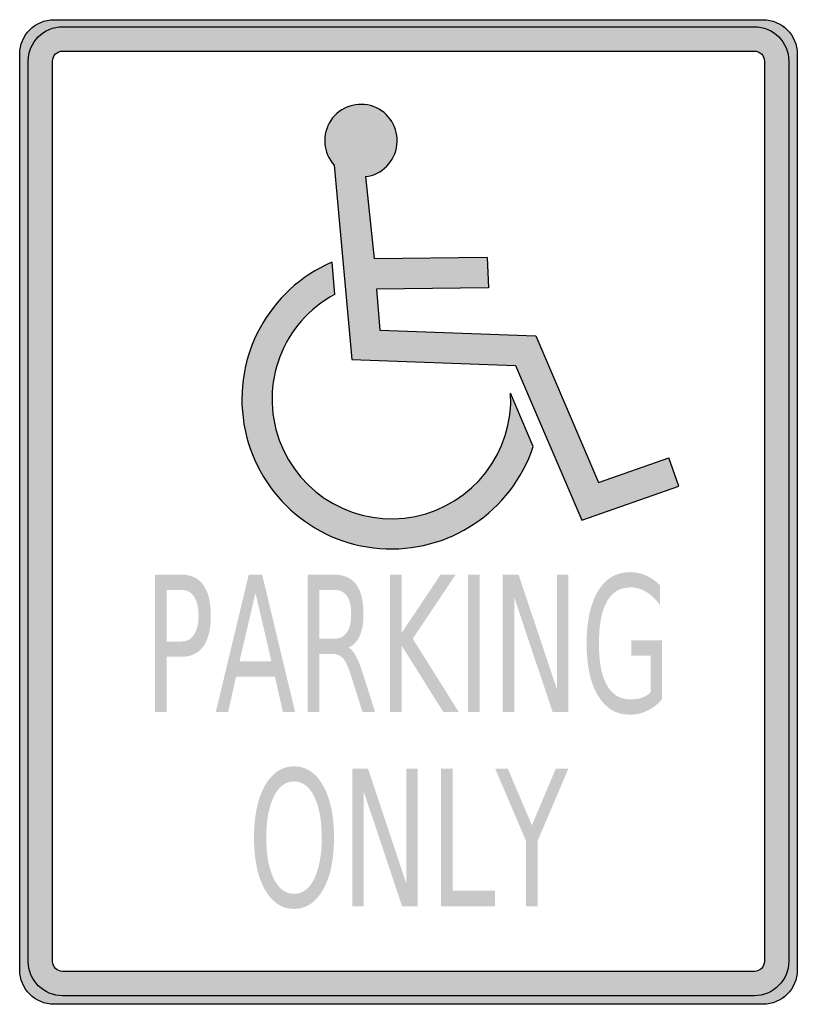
# Model space of a CAD drawing. Header units: inches. Extents: x -0.5 to 0.5, y -0.63 to 0.63.
import ezdxf

# ---------------------------------------------------------------- set-up
doc = ezdxf.new("R2010")
doc.units = ezdxf.units.IN
doc.header["$MEASUREMENT"] = 0

msp = doc.modelspace()

# ---------------------------------------------------------------- hatches: boundary and pattern name
h = msp.add_hatch(color=7)
edge = h.paths.add_edge_path()
edge.add_spline(control_points=[(-0.5, 0.5886), (-0.5, 0.613), (-0.4802, 0.6328), (-0.4558, 0.6328)], knot_values=[0, 0, 0, 0, 1, 1, 1, 1], degree=3, periodic=0)
edge.add_line((-0.4558, 0.6328), (0.4558, 0.6328))
edge.add_spline(control_points=[(0.4558, 0.6328), (0.4802, 0.6328), (0.5, 0.613), (0.5, 0.5886)], knot_values=[0, 0, 0, 0, 1, 1, 1, 1], degree=3, periodic=0)
edge.add_line((0.5, 0.5886), (0.5, -0.5886))
edge.add_spline(control_points=[(0.5, -0.5886), (0.5, -0.613), (0.4802, -0.6328), (0.4558, -0.6328)], knot_values=[0, 0, 0, 0, 1, 1, 1, 1], degree=3, periodic=0)
edge.add_line((0.4558, -0.6328), (-0.4558, -0.6328))
edge.add_spline(control_points=[(-0.4558, -0.6328), (-0.4802, -0.6328), (-0.5, -0.613), (-0.5, -0.5886)], knot_values=[0, 0, 0, 0, 1, 1, 1, 1], degree=3, periodic=0)
edge.add_line((-0.5, -0.5886), (-0.5, 0.5886))
edge = h.paths.add_edge_path(flags=0)
edge.add_spline(control_points=[(0.4448, 0.5925), (0.4519, 0.5925), (0.4577, 0.5867), (0.4577, 0.5796)], knot_values=[0, 0, 0, 0, 1, 1, 1, 1], degree=3, periodic=0)
edge.add_line((0.4577, 0.5796), (0.4577, -0.5776))
edge.add_spline(control_points=[(0.4577, -0.5776), (0.4577, -0.581), (0.4563, -0.5843), (0.4539, -0.5867), (0.4515, -0.5891), (0.4482, -0.5905), (0.4448, -0.5905)], knot_values=[0, 0, 0, 0, 1, 1, 1, 2, 2, 2, 2], degree=3, periodic=0)
edge.add_line((0.4448, -0.5905), (-0.4448, -0.5905))
edge.add_spline(control_points=[(-0.4448, -0.5905), (-0.4519, -0.5905), (-0.4577, -0.5847), (-0.4577, -0.5776)], knot_values=[0, 0, 0, 0, 1, 1, 1, 1], degree=3, periodic=0)
edge.add_line((-0.4577, -0.5776), (-0.4577, 0.5796))
edge.add_spline(control_points=[(-0.4577, 0.5796), (-0.4577, 0.5867), (-0.4519, 0.5925), (-0.4448, 0.5925)], knot_values=[0, 0, 0, 0, 1, 1, 1, 1], degree=3, periodic=0)
edge.add_line((-0.4448, 0.5925), (0.4448, 0.5925))
h = msp.add_hatch(color=7)
edge = h.paths.add_edge_path()
edge.add_spline(control_points=[(0.4448, 0.6238), (0.4692, 0.6238), (0.489, 0.604), (0.489, 0.5796)], knot_values=[0, 0, 0, 0, 1, 1, 1, 1], degree=3, periodic=0)
edge.add_line((0.489, 0.5796), (0.489, -0.5776))
edge.add_spline(control_points=[(0.489, -0.5776), (0.489, -0.602), (0.4692, -0.6218), (0.4448, -0.6218)], knot_values=[0, 0, 0, 0, 1, 1, 1, 1], degree=3, periodic=0)
edge.add_line((0.4448, -0.6218), (-0.4448, -0.6218))
edge.add_spline(control_points=[(-0.4448, -0.6218), (-0.4565, -0.6218), (-0.4677, -0.6171), (-0.476, -0.6088), (-0.4843, -0.6005), (-0.489, -0.5893), (-0.489, -0.5776)], knot_values=[0, 0, 0, 0, 1, 1, 1, 2, 2, 2, 2], degree=3, periodic=0)
edge.add_line((-0.489, -0.5776), (-0.489, 0.5796))
edge.add_spline(control_points=[(-0.489, 0.5796), (-0.489, 0.604), (-0.4692, 0.6238), (-0.4448, 0.6238)], knot_values=[0, 0, 0, 0, 1, 1, 1, 1], degree=3, periodic=0)
edge.add_line((-0.4448, 0.6238), (0.4448, 0.6238))
edge = h.paths.add_edge_path(flags=0)
edge.add_spline(control_points=[(0.4448, 0.5925), (0.4519, 0.5925), (0.4577, 0.5867), (0.4577, 0.5796)], knot_values=[0, 0, 0, 0, 1, 1, 1, 1], degree=3, periodic=0)
edge.add_line((0.4577, 0.5796), (0.4577, -0.5776))
edge.add_spline(control_points=[(0.4577, -0.5776), (0.4577, -0.581), (0.4563, -0.5843), (0.4539, -0.5867), (0.4515, -0.5891), (0.4482, -0.5905), (0.4448, -0.5905)], knot_values=[0, 0, 0, 0, 1, 1, 1, 2, 2, 2, 2], degree=3, periodic=0)
edge.add_line((0.4448, -0.5905), (-0.4448, -0.5905))
edge.add_spline(control_points=[(-0.4448, -0.5905), (-0.4519, -0.5905), (-0.4577, -0.5847), (-0.4577, -0.5776)], knot_values=[0, 0, 0, 0, 1, 1, 1, 1], degree=3, periodic=0)
edge.add_line((-0.4577, -0.5776), (-0.4577, 0.5796))
edge.add_spline(control_points=[(-0.4577, 0.5796), (-0.4577, 0.5867), (-0.4519, 0.5925), (-0.4448, 0.5925)], knot_values=[0, 0, 0, 0, 1, 1, 1, 1], degree=3, periodic=0)
edge.add_line((-0.4448, 0.5925), (0.4448, 0.5925))
h = msp.add_hatch(color=7)
edge = h.paths.add_edge_path()
edge.add_line((-0.0727, 0.196), (0.1376, 0.1884))
edge.add_line((0.1376, 0.1884), (0.2229, -0.0106))
edge.add_line((0.2229, -0.0106), (0.3477, 0.0331))
edge.add_line((0.3477, 0.0331), (0.3348, 0.0697))
edge.add_line((0.3348, 0.0697), (0.2444, 0.0381))
edge.add_line((0.2444, 0.0381), (0.1636, 0.2263))
edge.add_line((0.1636, 0.2263), (-0.0367, 0.2336))
edge.add_line((-0.0367, 0.2336), (-0.0411, 0.2865))
edge.add_line((-0.0411, 0.2865), (0.1027, 0.2882))
edge.add_line((0.1027, 0.2882), (0.1012, 0.327))
edge.add_line((0.1012, 0.327), (-0.0442, 0.3253))
edge.add_line((-0.0442, 0.3253), (-0.0553, 0.4311))
edge.add_spline(control_points=[(-0.0553, 0.4311), (-0.034, 0.4337), (-0.0172, 0.4507), (-0.0148, 0.472), (-0.0124, 0.4934), (-0.0249, 0.5137), (-0.045, 0.5211), (-0.0652, 0.5285), (-0.0879, 0.5212), (-0.0999, 0.5033), (-0.1118, 0.4854), (-0.11, 0.4617), (-0.0955, 0.4458)], knot_values=[0, 0, 0, 0, 1, 1, 1, 2, 2, 2, 3, 3, 3, 4, 4, 4, 4], degree=3, periodic=0)
edge.add_line((-0.0955, 0.4458), (-0.0727, 0.196))
h = msp.add_hatch(color=7)
edge = h.paths.add_edge_path()
edge.add_spline(control_points=[(-0.0985, 0.3212), (-0.1795, 0.2861), (-0.2262, 0.2002), (-0.2116, 0.1131), (-0.197, 0.0259), (-0.1249, -0.0401), (-0.0369, -0.0469), (0.0512, -0.0538), (0.1327, 0.0003), (0.1605, 0.0842)], knot_values=[0, 0, 0, 0, 1, 1, 1, 2, 2, 2, 3, 3, 3, 3], degree=3, periodic=0)
edge.add_line((0.1605, 0.0842), (0.1313, 0.1529))
edge.add_spline(control_points=[(0.1313, 0.1529), (0.1353, 0.077), (0.0831, 0.0096), (0.0086, -0.0056), (-0.0658, -0.0207), (-0.1402, 0.0209), (-0.1662, 0.0924), (-0.1922, 0.1638), (-0.1619, 0.2435), (-0.0951, 0.2797)], knot_values=[0, 0, 0, 0, 1, 1, 1, 2, 2, 2, 3, 3, 3, 3], degree=3, periodic=0)
edge.add_line((-0.0951, 0.2797), (-0.0985, 0.3212))
h = msp.add_hatch(color=7)
edge = h.paths.add_edge_path()
edge.add_line((-0.326, -0.0805), (-0.2921, -0.0805))
edge.add_spline(control_points=[(-0.2921, -0.0805), (-0.2796, -0.0805), (-0.2702, -0.0849), (-0.2638, -0.0939), (-0.2574, -0.1028), (-0.2542, -0.116), (-0.2542, -0.1332), (-0.2542, -0.1507), (-0.2574, -0.1638), (-0.2638, -0.1727), (-0.2702, -0.1817), (-0.2796, -0.1861), (-0.2921, -0.1861)], knot_values=[0, 0, 0, 0, 1, 1, 1, 2, 2, 2, 3, 3, 3, 4, 4, 4, 4], degree=3, periodic=0)
edge.add_line((-0.2921, -0.1861), (-0.3109, -0.1861))
edge.add_line((-0.3109, -0.1861), (-0.3109, -0.2571))
edge.add_line((-0.3109, -0.2571), (-0.326, -0.2571))
edge.add_line((-0.326, -0.2571), (-0.326, -0.0805))
edge = h.paths.add_edge_path(flags=0)
edge.add_line((-0.3109, -0.1001), (-0.3109, -0.1665))
edge.add_line((-0.3109, -0.1665), (-0.2921, -0.1665))
edge.add_spline(control_points=[(-0.2921, -0.1665), (-0.2851, -0.1665), (-0.2796, -0.1636), (-0.2758, -0.1578), (-0.272, -0.1521), (-0.27, -0.1439), (-0.27, -0.1332), (-0.27, -0.1227), (-0.272, -0.1145), (-0.2758, -0.1087), (-0.2796, -0.103), (-0.2851, -0.1001), (-0.2921, -0.1001)], knot_values=[0, 0, 0, 0, 1, 1, 1, 2, 2, 2, 3, 3, 3, 4, 4, 4, 4], degree=3, periodic=0)
edge.add_line((-0.2921, -0.1001), (-0.3109, -0.1001))
h = msp.add_hatch(color=7)
h.paths.add_polyline_path([(-0.2054, -0.0805), (-0.1882, -0.0805), (-0.1458, -0.2571), (-0.1615, -0.2571), (-0.1717, -0.2118), (-0.2218, -0.2118), (-0.2319, -0.2571), (-0.2478, -0.2571), (-0.2054, -0.0805)])
h.paths.add_polyline_path([(-0.1968, -0.104), (-0.2173, -0.1919), (-0.1763, -0.1919), (-0.1968, -0.104)], flags=0)
h = msp.add_hatch(color=7)
edge = h.paths.add_edge_path()
edge.add_spline(control_points=[(-0.0769, -0.1743), (-0.0737, -0.176), (-0.0705, -0.1797), (-0.0675, -0.1854), (-0.0644, -0.1911), (-0.0614, -0.1989), (-0.0583, -0.2088)], knot_values=[0, 0, 0, 0, 1, 1, 1, 2, 2, 2, 2], degree=3, periodic=0)
edge.add_line((-0.0583, -0.2088), (-0.043, -0.2571))
edge.add_line((-0.043, -0.2571), (-0.0592, -0.2571))
edge.add_line((-0.0592, -0.2571), (-0.0734, -0.2118))
edge.add_spline(control_points=[(-0.0734, -0.2118), (-0.0771, -0.2), (-0.0806, -0.1921), (-0.0841, -0.1882), (-0.0875, -0.1844), (-0.0922, -0.1824), (-0.0982, -0.1824)], knot_values=[0, 0, 0, 0, 1, 1, 1, 2, 2, 2, 2], degree=3, periodic=0)
edge.add_line((-0.0982, -0.1824), (-0.1146, -0.1824))
edge.add_line((-0.1146, -0.1824), (-0.1146, -0.2571))
edge.add_line((-0.1146, -0.2571), (-0.1297, -0.2571))
edge.add_line((-0.1297, -0.2571), (-0.1297, -0.0805))
edge.add_line((-0.1297, -0.0805), (-0.0957, -0.0805))
edge.add_spline(control_points=[(-0.0957, -0.0805), (-0.083, -0.0805), (-0.0735, -0.0847), (-0.0672, -0.0931), (-0.061, -0.1016), (-0.0579, -0.1143), (-0.0579, -0.1313), (-0.0579, -0.1425), (-0.0595, -0.1517), (-0.0627, -0.159), (-0.0659, -0.1664), (-0.0707, -0.1714), (-0.0769, -0.1743)], knot_values=[0, 0, 0, 0, 1, 1, 1, 2, 2, 2, 3, 3, 3, 4, 4, 4, 4], degree=3, periodic=0)
edge = h.paths.add_edge_path(flags=0)
edge.add_line((-0.1146, -0.1001), (-0.1146, -0.1628))
edge.add_line((-0.1146, -0.1628), (-0.0957, -0.1628))
edge.add_spline(control_points=[(-0.0957, -0.1628), (-0.0884, -0.1628), (-0.0829, -0.1601), (-0.0792, -0.1548), (-0.0755, -0.1495), (-0.0737, -0.1417), (-0.0737, -0.1313), (-0.0737, -0.121), (-0.0755, -0.1132), (-0.0792, -0.108), (-0.0829, -0.1027), (-0.0884, -0.1001), (-0.0957, -0.1001)], knot_values=[0, 0, 0, 0, 1, 1, 1, 2, 2, 2, 3, 3, 3, 4, 4, 4, 4], degree=3, periodic=0)
edge.add_line((-0.0957, -0.1001), (-0.1146, -0.1001))
for points in [[(-0.0237, -0.0805), (-0.0086, -0.0805), (-0.0086, -0.1551), (0.0413, -0.0805), (0.0607, -0.0805), (0.0055, -0.1628), (0.0646, -0.2571), (0.0448, -0.2571), (-0.0086, -0.172), (-0.0086, -0.2571), (-0.0237, -0.2571), (-0.0237, -0.0805)], [(0.0764, -0.0805), (0.0914, -0.0805), (0.0914, -0.2571), (0.0764, -0.2571), (0.0764, -0.0805)], [(0.1213, -0.0805), (0.1416, -0.0805), (0.191, -0.2282), (0.191, -0.0805), (0.2056, -0.0805), (0.2056, -0.2571), (0.1853, -0.2571), (0.1359, -0.1093), (0.1359, -0.2571), (0.1213, -0.2571), (0.1213, -0.0805)], [(-0.0722, -0.3301), (-0.0519, -0.3301), (-0.0026, -0.4779), (-0.0026, -0.3301), (0.012, -0.3301), (0.012, -0.5067), (-0.0083, -0.5067), (-0.0577, -0.359), (-0.0577, -0.5067), (-0.0722, -0.5067), (-0.0722, -0.3301)], [(0.0419, -0.3301), (0.057, -0.3301), (0.057, -0.4866), (0.1111, -0.4866), (0.1111, -0.5067), (0.0419, -0.5067), (0.0419, -0.3301)], [(0.1116, -0.3301), (0.1278, -0.3301), (0.1587, -0.4027), (0.1893, -0.3301), (0.2055, -0.3301), (0.1661, -0.4226), (0.1661, -0.5067), (0.151, -0.5067), (0.151, -0.4226), (0.1116, -0.3301)]]:
    msp.add_hatch(color=7).paths.add_polyline_path(points)
h = msp.add_hatch(color=7)
edge = h.paths.add_edge_path()
edge.add_line((0.3113, -0.2319), (0.3113, -0.1845))
edge.add_line((0.3113, -0.1845), (0.2867, -0.1845))
edge.add_line((0.2867, -0.1845), (0.2867, -0.1648))
edge.add_line((0.2867, -0.1648), (0.3262, -0.1648))
edge.add_line((0.3262, -0.1648), (0.3262, -0.2407))
edge.add_spline(control_points=[(0.3262, -0.2407), (0.3204, -0.2472), (0.314, -0.2522), (0.307, -0.2555), (0.3, -0.2589), (0.2925, -0.2605), (0.2846, -0.2605), (0.2672, -0.2605), (0.2536, -0.2525), (0.2438, -0.2363), (0.234, -0.2202), (0.2291, -0.1977), (0.2291, -0.169), (0.2291, -0.1401), (0.234, -0.1176), (0.2438, -0.1015), (0.2536, -0.0853), (0.2672, -0.0773), (0.2846, -0.0773), (0.2918, -0.0773), (0.2987, -0.0787), (0.3052, -0.0815), (0.3118, -0.0844), (0.3178, -0.0886), (0.3233, -0.0941)], knot_values=[0, 0, 0, 0, 1, 1, 1, 2, 2, 2, 3, 3, 3, 4, 4, 4, 5, 5, 5, 6, 6, 6, 7, 7, 7, 8, 8, 8, 8], degree=3, periodic=0)
edge.add_line((0.3233, -0.0941), (0.3233, -0.1195))
edge.add_spline(control_points=[(0.3233, -0.1195), (0.3178, -0.112), (0.3118, -0.1064), (0.3056, -0.1026), (0.2993, -0.0988), (0.2927, -0.0969), (0.2858, -0.0969), (0.2722, -0.0969), (0.262, -0.1029), (0.2552, -0.115), (0.2483, -0.1271), (0.2449, -0.1451), (0.2449, -0.169), (0.2449, -0.1928), (0.2483, -0.2107), (0.2552, -0.2228), (0.262, -0.2349), (0.2722, -0.2409), (0.2858, -0.2409), (0.2912, -0.2409), (0.2959, -0.2402), (0.3001, -0.2387), (0.3043, -0.2372), (0.308, -0.235), (0.3113, -0.2319)], knot_values=[0, 0, 0, 0, 1, 1, 1, 2, 2, 2, 3, 3, 3, 4, 4, 4, 5, 5, 5, 6, 6, 6, 7, 7, 7, 8, 8, 8, 8], degree=3, periodic=0)
h = msp.add_hatch(color=7)
edge = h.paths.add_edge_path()
edge.add_spline(control_points=[(-0.1472, -0.3269), (-0.1316, -0.3269), (-0.1191, -0.3352), (-0.1098, -0.3518), (-0.1004, -0.3684), (-0.0958, -0.3907), (-0.0958, -0.4186), (-0.0958, -0.4464), (-0.1004, -0.4687), (-0.1098, -0.4853), (-0.1191, -0.5019), (-0.1316, -0.5102), (-0.1472, -0.5102), (-0.1628, -0.5102), (-0.1753, -0.5019), (-0.1847, -0.4853), (-0.194, -0.4688), (-0.1987, -0.4465), (-0.1987, -0.4186), (-0.1987, -0.3907), (-0.194, -0.3684), (-0.1847, -0.3518), (-0.1753, -0.3352), (-0.1628, -0.3269), (-0.1472, -0.3269)], knot_values=[0, 0, 0, 0, 1, 1, 1, 2, 2, 2, 3, 3, 3, 4, 4, 4, 5, 5, 5, 6, 6, 6, 7, 7, 7, 8, 8, 8, 8], degree=3, periodic=0)
edge = h.paths.add_edge_path(flags=0)
edge.add_spline(control_points=[(-0.1472, -0.3463), (-0.1581, -0.3463), (-0.1668, -0.3528), (-0.1732, -0.3657), (-0.1797, -0.3786), (-0.1829, -0.3963), (-0.1829, -0.4186), (-0.1829, -0.4408), (-0.1797, -0.4584), (-0.1732, -0.4714), (-0.1668, -0.4843), (-0.1581, -0.4908), (-0.1472, -0.4908), (-0.1363, -0.4908), (-0.1276, -0.4843), (-0.1212, -0.4714), (-0.1148, -0.4584), (-0.1116, -0.4408), (-0.1116, -0.4186), (-0.1116, -0.3963), (-0.1148, -0.3786), (-0.1212, -0.3657), (-0.1276, -0.3528), (-0.1363, -0.3463), (-0.1472, -0.3463)], knot_values=[0, 0, 0, 0, 1, 1, 1, 2, 2, 2, 3, 3, 3, 4, 4, 4, 5, 5, 5, 6, 6, 6, 7, 7, 7, 8, 8, 8, 8], degree=3, periodic=0)

# ---------------------------------------------------------------- linework, layer by layer
at = {"color": 7}
for p, q in [((-0.0955, 0.4458), (-0.0727, 0.196)), ((-0.0553, 0.4311), (-0.0442, 0.3253)), ((-0.0985, 0.3212), (-0.0951, 0.2797)), ((0.1012, 0.327), (-0.0442, 0.3253)), ((0.1012, 0.327), (0.1027, 0.2882)), ((0.1027, 0.2882), (-0.0411, 0.2865)), ((-0.0411, 0.2865), (-0.0367, 0.2336)), ((-0.0367, 0.2336), (0.1636, 0.2263)), ((0.1636, 0.2263), (0.2444, 0.0381)), ((-0.0727, 0.196), (0.1376, 0.1884)), ((0.1376, 0.1884), (0.2229, -0.0106)), ((0.1605, 0.0842), (0.1313, 0.1529)), ((0.2444, 0.0381), (0.3348, 0.0697)), ((0.3477, 0.0331), (0.3348, 0.0697)), ((0.2229, -0.0106), (0.3477, 0.0331))]:
    msp.add_line(p, q, dxfattribs=at)
for points in [[(-0.4558, 0.6328), (0.4558, 0.6328)], [(-0.4448, 0.6238), (0.4448, 0.6238)], [(-0.5, -0.5886), (-0.5, 0.5886)], [(-0.4448, 0.5925), (0.4448, 0.5925)], [(0.5, 0.5886), (0.5, -0.5886)], [(-0.489, -0.5776), (-0.489, 0.5796)], [(-0.4577, -0.5776), (-0.4577, 0.5796)], [(0.4577, 0.5796), (0.4577, -0.5776)], [(0.489, 0.5796), (0.489, -0.5776)], [(0.4448, -0.5905), (-0.4448, -0.5905)], [(0.4558, -0.6328), (-0.4558, -0.6328)], [(0.4448, -0.6218), (-0.4448, -0.6218)]]:
    msp.add_lwpolyline(points, dxfattribs=at)
for points in [[(-0.5, 0.5886), (-0.5, 0.613), (-0.4802, 0.6328), (-0.4558, 0.6328)], [(0.4558, 0.6328), (0.4802, 0.6328), (0.5, 0.613), (0.5, 0.5886)], [(-0.489, 0.5796), (-0.489, 0.604), (-0.4692, 0.6238), (-0.4448, 0.6238)], [(0.4448, 0.6238), (0.4692, 0.6238), (0.489, 0.604), (0.489, 0.5796)], [(-0.4577, 0.5796), (-0.4577, 0.5867), (-0.4519, 0.5925), (-0.4448, 0.5925)], [(0.4448, 0.5925), (0.4519, 0.5925), (0.4577, 0.5867), (0.4577, 0.5796)], [(-0.4448, -0.6218), (-0.4692, -0.6218), (-0.489, -0.602), (-0.489, -0.5776)], [(-0.4448, -0.5905), (-0.4519, -0.5905), (-0.4577, -0.5847), (-0.4577, -0.5776)], [(-0.4558, -0.6328), (-0.4802, -0.6328), (-0.5, -0.613), (-0.5, -0.5886)], [(0.5, -0.5886), (0.5, -0.613), (0.4802, -0.6328), (0.4558, -0.6328)]]:
    msp.add_open_spline(points, degree=3, dxfattribs=at)
for points, knots in [([(-0.0553, 0.4311), (-0.034, 0.4337), (-0.0172, 0.4507), (-0.0148, 0.472), (-0.0124, 0.4934), (-0.0249, 0.5137), (-0.045, 0.5211), (-0.0652, 0.5285), (-0.0879, 0.5212), (-0.0999, 0.5033), (-0.1118, 0.4854), (-0.11, 0.4617), (-0.0955, 0.4458)], [0, 0, 0, 0, 1, 1, 1, 2, 2, 2, 3, 3, 3, 4, 4, 4, 4]), ([(-0.0985, 0.3212), (-0.1795, 0.2861), (-0.2262, 0.2002), (-0.2116, 0.1131), (-0.197, 0.0259), (-0.1249, -0.0401), (-0.0369, -0.0469), (0.0512, -0.0538), (0.1327, 0.0003), (0.1605, 0.0842)], [0, 0, 0, 0, 1, 1, 1, 2, 2, 2, 3, 3, 3, 3]), ([(-0.0951, 0.2797), (-0.1619, 0.2435), (-0.1922, 0.1638), (-0.1662, 0.0924), (-0.1402, 0.0209), (-0.0658, -0.0207), (0.0086, -0.0056), (0.0831, 0.0096), (0.1353, 0.077), (0.1313, 0.1529)], [0, 0, 0, 0, 1, 1, 1, 2, 2, 2, 3, 3, 3, 3]), ([(0.489, -0.5776), (0.489, -0.5893), (0.4843, -0.6005), (0.476, -0.6088), (0.4677, -0.6171), (0.4565, -0.6218), (0.4448, -0.6218)], [0, 0, 0, 0, 1, 1, 1, 2, 2, 2, 2]), ([(0.4577, -0.5776), (0.4577, -0.581), (0.4563, -0.5843), (0.4539, -0.5867), (0.4515, -0.5891), (0.4482, -0.5905), (0.4448, -0.5905)], [0, 0, 0, 0, 1, 1, 1, 2, 2, 2, 2])]:
    msp.add_open_spline(points, degree=3, knots=knots, dxfattribs=at)

doc.saveas('drawing.dxf')
